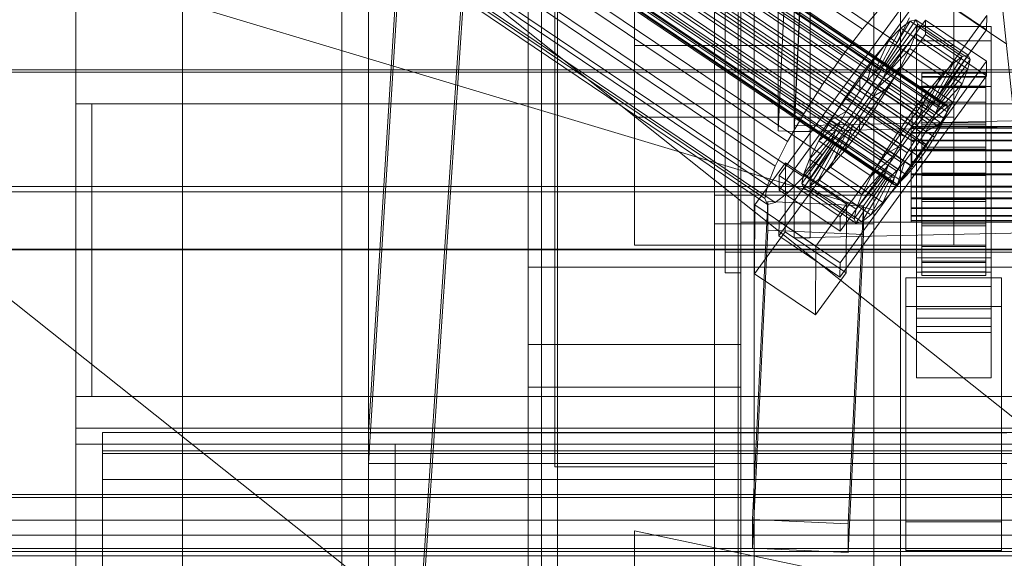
# Model space of a CAD drawing. Header units: millimetres. Extents: x -2233 to 61924, y -68080 to 6847.
# Tile 59 of 256: x -316 to -130, y -35410 to -35309. Entities that reach past the tile are written whole.
import ezdxf

# ---------------------------------------------------------------- set-up
doc = ezdxf.new("R2010")
doc.units = ezdxf.units.MM
for name, color, linetype, lineweight in [('COTAS_O', 1, 'Continuous', 0), ('COTAS_P', 1, 'Continuous', 0), ('frontal_bajante_movil', 7, 'Continuous', 0), ('frontal_briquetadora', 7, 'Continuous', 0), ('frontal_C01', 7, 'Continuous', 0), ('frontal_C02', 7, 'Continuous', 0), ('frontal_C03', 7, 'Continuous', 0), ('frontal_C05', 7, 'Continuous', 0), ('frontal_mix-C02', 7, 'Continuous', 0), ('frontal_secador', 7, 'Continuous', 0)]:
    doc.layers.add(name, color=color, linetype=linetype, lineweight=lineweight)
doc.dimstyles.new('R19_100', dxfattribs={"dimtxt": 250, "dimasz": 150, "dimexe": 150, "dimexo": 80, "dimgap": 100, "dimtad": 1, "dimtih": 1, "dimtoh": 1, "dimdsep": 46, "dimcen": 0.09, "dimadec": 0, "dimazin": 0, "dimtfac": 1, "dimtdec": 4, "dimtofl": 0, "dimtmove": 0, "dimatfit": 3, "dimfxl": 1, "dimtolj": 1, "dimtzin": 0, "dimarcsym": 0})

# ---------------------------------------------------------------- blocks, each defined once
blk = doc.blocks.new('DIM_R28_48')
at = {"layer": 'COTAS_P'}
for p, q in [((-1750, -34600), (-1600, -34555)), ((2600, -34600), (2450, -34555)), ((-1750, -35500), (-1750, -34600)), ((-1750, -34600), (2600, -34600)), ((-1750, -34600), (-1600, -34645)), ((2600, -34600), (2450, -34645)), ((2600, -35500), (2600, -34600))]:
    blk.add_line(p, q, dxfattribs=at)
blk.add_text('4350 P', height=250, dxfattribs=at).set_placement((425, -34500))
blk = doc.blocks.new('DIM_R28_50')
at = {"layer": 'COTAS_P'}
for p, q in [((1705.78, -34504.95), (1551.9, -34475.9)), ((-194.22, -34704.95), (1705.78, -34504.95)), ((1705.78, -34504.95), (1561.32, -34565.4)), ((1800, -35400), (1705.78, -34504.95)), ((-194.22, -34704.95), (-49.75, -34644.49)), ((-100, -35600), (-194.22, -34704.95)), ((-194.22, -34704.95), (-40.33, -34734))]:
    blk.add_line(p, q, dxfattribs=at)
blk.add_text('1910.5 P', height=250, rotation=6.009, dxfattribs=at).set_placement((745.32, -34505.49))
blk = doc.blocks.new('DIM_R28_54')
at = {"layer": 'COTAS_O'}
for p, q in [((-1850, -34900), (-1850, -35600)), ((-150, -34900), (-150, -35600)), ((-1850, -35600), (-1700, -35555)), ((-150, -35600), (-300, -35555)), ((-150, -35600), (-1850, -35600)), ((-1850, -35600), (-1700, -35645)), ((-150, -35600), (-300, -35645))]:
    blk.add_line(p, q, dxfattribs=at)
blk.add_text('1700 O', height=250, rotation=180, dxfattribs=at).set_placement((-1000, -35700))
blk = doc.blocks.new('DIM_R28_58')
at = {"layer": 'COTAS_O'}
for p, q in [((-1480, -35300), (-1330, -35255)), ((490, -35300), (340, -35255)), ((-1480, -36000), (-1480, -35300)), ((-1480, -35300), (490, -35300)), ((-1480, -35300), (-1330, -35345)), ((490, -35300), (340, -35345)), ((490, -36000), (490, -35300))]:
    blk.add_line(p, q, dxfattribs=at)
blk.add_text('1970 O', height=250, dxfattribs=at).set_placement((-495, -35200))
blk = doc.blocks.new('DIM_R28_60')
at = {"layer": 'COTAS_O'}
for p, q in [((-1400, -35300), (-1250, -35255)), ((1400, -35300), (1250, -35255)), ((-1400, -36000), (-1400, -35300)), ((-1400, -35300), (1400, -35300)), ((-1400, -35300), (-1250, -35345)), ((1400, -35300), (1250, -35345)), ((1400, -36000), (1400, -35300))]:
    blk.add_line(p, q, dxfattribs=at)
blk.add_text('2800 O', height=250, dxfattribs=at).set_placement((0, -35200))
blk = doc.blocks.new('DIM_R28_61')
at = {"layer": 'COTAS_P'}
for p, q in [((-305, -34680), (395, -34680)), ((395, -34680), (350, -34830)), ((395, -36000), (395, -34680)), ((395, -34680), (440, -34830)), ((395, -36000), (350, -35850)), ((395, -36000), (440, -35850)), ((-305, -36000), (395, -36000))]:
    blk.add_line(p, q, dxfattribs=at)
blk.add_text('1320 P', height=250, rotation=90, dxfattribs=at).set_placement((295, -35340))
blk = doc.blocks.new('DIM_R28_62')
at = {"layer": 'COTAS_P'}
for p, q in [((-305, -35300), (-155, -35255)), ((345, -35300), (195, -35255)), ((-305, -36000), (-305, -35300)), ((-305, -35300), (345, -35300)), ((-305, -35300), (-155, -35345)), ((345, -35300), (195, -35345)), ((345, -36000), (345, -35300))]:
    blk.add_line(p, q, dxfattribs=at)
blk.add_text('650 P', height=250, dxfattribs=at).set_placement((20, -35200))

msp = doc.modelspace()

# ---------------------------------------------------------------- linework, layer by layer
at = {"layer": 'frontal_bajante_movil'}
for p, q in [((-215, -35355.689), (-215, -34808.457)), ((-185, -34808.457), (-185, -35355.689)), ((-183, -35356.81), (-183, -34809.578)), ((-180, -34809.578), (-180, -35356.81)), ((-215, -34846.045), (-215, -35393.277)), ((-185, -35393.277), (-185, -34846.045)), ((-220, -35775), (-220, -34903.821)), ((-180, -35775), (-180, -34903.821)), ((-285, -35775), (-285, -35000)), ((-255, -35775), (-255, -35000)), ((-180, -35347.232), (-180, -35159.121)), ((-183, -35352.87), (-183, -35164.759)), ((-180, -35164.759), (-180, -35352.87)), ((-183, -35167.578), (-183, -35355.689)), ((-183, -35227.232), (-183, -35356.81)), ((-180, -35356.81), (-180, -35227.232)), ((-305, -35325), (-302, -35325)), ((-305, -35380), (-305, -35325)), ((-305, -35325), (345, -35325)), ((-305, -35325), (-185, -35325)), ((-302, -35380), (-302, -35325)), ((-185, -35380), (-185, -35325)), ((220, -35347.232), (-180, -35347.232)), ((-180, -35347.232), (-180, -35352.87)), ((223, -35352.87), (-183, -35352.87)), ((-183, -35352.87), (-183, -35355.689)), ((-180, -35352.87), (220, -35352.87)), ((-220, -35355.701), (-220, -35370.259)), ((-220, -35378.259), (-220, -35355.701)), ((-220, -35355.701), (-180, -35355.701)), ((-185, -35355.689), (-215, -35355.689)), ((-215, -35355.689), (-215, -35393.277)), ((-185, -35355.689), (-185, -35393.277)), ((-183, -35355.689), (223, -35355.689)), ((-180, -35370.259), (-180, -35355.701)), ((-180, -35355.701), (-180, -35378.259)), ((-183, -35356.81), (-180, -35356.81)), ((-220, -35370.259), (-220, -35378.259)), ((-220, -35370.259), (-180, -35370.259)), ((-180, -35378.259), (-180, -35370.259)), ((-220, -35378.259), (-180, -35378.259)), ((-220, -35775), (-220, -35378.259)), ((-180, -35775), (-180, -35378.259)), ((-305, -35380), (345, -35380)), ((-305, -35386), (-305, -35380)), ((-305, -35380), (-302, -35380)), ((-305, -35380), (-185, -35380)), ((-305, -35386), (345, -35386)), ((-305, -35389), (-305, -35386)), ((-305, -35389), (345, -35389)), ((-285, -35389), (-245, -35389)), ((-285, -35429), (-285, -35389)), ((-245, -35389), (285, -35389)), ((-245, -35429), (-245, -35389)), ((-215, -35393.277), (-185, -35393.277))]:
    msp.add_line(p, q, dxfattribs=at)
at = {"layer": 'frontal_briquetadora'}
for p, q in [((-674.804, -34950), (340, -35756.525)), ((-720.639, -35041.307), (340, -35884.261))]:
    msp.add_line(p, q, dxfattribs=at)
at = {"layer": 'frontal_C01'}
for p, q in [((-250, -33373.251), (-250, -35948.844)), ((-250, -35953.656), (-250, -33378.064)), ((-356.348, -35181.789), (-142.549, -35326.017)), ((-355.53, -35181.164), (-141.731, -35325.392)), ((-355.022, -35182.296), (-141.224, -35326.524)), ((-355.017, -35181.04), (-141.218, -35325.268)), ((-354.844, -35181.426), (-141.045, -35325.654)), ((-358.659, -35184.343), (-144.861, -35328.571)), ((-357.415, -35182.873), (-143.617, -35327.102)), ((-355.541, -35183.59), (-141.742, -35327.818)), ((-146.196, -35330.325), (-359.995, -35186.097)), ((-356.363, -35185.221), (-142.565, -35329.449)), ((-361.332, -35188.017), (-147.533, -35332.245)), ((-357.434, -35187.076), (-143.635, -35331.305)), ((-341.461, -35186.671), (-157.152, -35311.006)), ((-362.578, -35189.971), (-148.779, -35334.199)), ((-358.68, -35189.031), (-144.881, -35333.259)), ((-334.981, -35189.149), (-150.672, -35313.483)), ((-363.648, -35191.827), (-149.85, -35336.055)), ((-360.017, -35190.95), (-146.218, -35335.179)), ((-160.922, -35315.957), (-345.231, -35191.622)), ((-364.471, -35193.457), (-150.672, -35337.686)), ((-361.352, -35192.705), (-147.554, -35336.933)), ((-365.168, -35195.621), (-151.369, -35339.85)), ((-364.989, -35194.752), (-151.191, -35338.98)), ((-363.664, -35195.258), (-149.865, -35339.487)), ((-362.596, -35194.174), (-148.798, -35338.402)), ((-338.003, -35194.386), (-153.694, -35318.72)), ((-364.995, -35196.008), (-151.196, -35340.236)), ((-364.482, -35195.884), (-150.683, -35340.112)), ((-349.002, -35197.04), (-164.693, -35321.375)), ((-341.52, -35199.901), (-157.211, -35324.236)), ((-352.519, -35202.555), (-168.21, -35326.89)), ((-345.291, -35205.319), (-160.982, -35329.653)), ((-355.541, -35207.792), (-171.232, -35332.127)), ((-349.061, -35210.27), (-164.752, -35334.605)), ((-357.863, -35212.394), (-173.554, -35336.729)), ((-200, -35314.034), (-200, -35212.975)), ((-359.326, -35216.047), (-175.016, -35340.381)), ((-352.572, -35214.417), (-168.263, -35338.752)), ((-355.584, -35217.477), (-171.275, -35341.812)), ((-359.83, -35218.502), (-175.521, -35342.836)), ((-359.341, -35219.592), (-175.032, -35343.926)), ((-357.893, -35219.242), (-173.584, -35343.577)), ((-200, -35327.516), (-200, -35226.457)), ((-140, -35225.603), (-140, -35314.034)), ((-140, -35239.085), (-140, -35327.516)), ((-228.298, -35241.719), (-250, -35565.195)), ((-250, -35570.976), (-228.298, -35247.5)), ((-228.298, -35247.5), (-130, -35313.812)), ((-200, -35250.531), (-200, -35351.59)), ((-140, -35351.59), (-140, -35263.159)), ((-185, -35666.702), (-185, -35265.806)), ((-155, -35265.806), (-155, -35666.702)), ((-185, -35271.198), (-185, -35672.095)), ((-155, -35672.095), (-155, -35271.198)), ((-172.809, -35338.517), (-145.277, -35300.663)), ((-145.289, -35303.359), (-172.821, -35341.213)), ((-133.821, -35311.095), (-145.289, -35303.359)), ((-200, -35308.257), (-200, -35314.034)), ((-133.809, -35308.399), (-161.341, -35346.253)), ((-157.152, -35311.006), (-153.641, -35306.859)), ((-140, -35314.034), (-140, -35308.257)), ((-133.809, -35308.399), (-133.821, -35311.095)), ((-172.847, -35347.145), (-145.315, -35309.29)), ((-153.199, -35317.656), (-148.226, -35309.478)), ((-152.686, -35317.532), (-147.143, -35309.216)), ((-152.513, -35317.918), (-146.777, -35310.032)), ((-148.35, -35308.882), (-150.672, -35313.483)), ((-148.226, -35309.478), (-149.953, -35310.798)), ((-147.143, -35309.216), (-148.226, -35309.478)), ((-148.226, -35309.478), (-138.396, -35316.109)), ((-147.155, -35311.868), (-146.777, -35310.032)), ((-147.143, -35309.216), (-137.313, -35315.847)), ((-146.777, -35310.032), (-147.143, -35309.216)), ((-146.777, -35310.032), (-136.948, -35316.663)), ((-145.327, -35311.986), (-145.315, -35309.29)), ((-145.315, -35309.29), (-133.847, -35317.027)), ((-145.327, -35311.986), (-172.859, -35349.841)), ((-161.353, -35348.949), (-133.821, -35311.095)), ((-160.922, -35315.957), (-157.152, -35311.006)), ((-154.017, -35318.281), (-149.953, -35310.798)), ((-152.692, -35318.788), (-147.155, -35311.868)), ((-149.953, -35310.798), (-152.207, -35313.087)), ((-149.953, -35310.798), (-140.123, -35317.429)), ((-148.249, -35314.6), (-147.155, -35311.868)), ((-147.155, -35311.868), (-137.325, -35318.499)), ((-147, -35313.157), (-147, -35310.461)), ((-147, -35310.461), (-133, -35310.461)), ((-147, -35356.683), (-147, -35310.461)), ((-133.859, -35319.723), (-145.327, -35311.986)), ((-133, -35310.461), (-133, -35313.157)), ((-133, -35310.461), (-133, -35356.683)), ((-140, -35314.034), (-200, -35314.034)), ((-200, -35314.034), (-200, -35327.516)), ((-155.085, -35319.365), (-152.207, -35313.087)), ((-152.207, -35313.087), (-154.833, -35316.189)), ((-150.672, -35313.483), (-153.694, -35318.72)), ((-152.207, -35313.087), (-142.377, -35319.718)), ((-133, -35313.157), (-147, -35313.157)), ((-147, -35313.157), (-147, -35359.38)), ((-140, -35327.516), (-140, -35314.034)), ((-133, -35359.38), (-133, -35313.157)), ((-164.693, -35321.375), (-160.922, -35315.957)), ((-153.21, -35320.082), (-148.249, -35314.6)), ((-149.985, -35318.043), (-148.249, -35314.6)), ((-148.249, -35314.6), (-138.419, -35321.232)), ((-137.313, -35315.847), (-142.856, -35324.163)), ((-138.396, -35316.109), (-137.313, -35315.847)), ((-137.313, -35315.847), (-136.948, -35316.663)), ((-133.847, -35317.027), (-161.379, -35354.881)), ((-154.833, -35316.189), (-157.653, -35319.893)), ((-156.329, -35320.835), (-154.833, -35316.189)), ((-154.833, -35316.189), (-145.003, -35322.821)), ((-154.017, -35318.281), (-153.199, -35317.656)), ((-153.199, -35317.656), (-152.686, -35317.532)), ((-143.369, -35324.287), (-153.199, -35317.656)), ((-142.856, -35324.163), (-152.686, -35317.532)), ((-152.686, -35317.532), (-152.513, -35317.918)), ((-140.123, -35317.429), (-144.188, -35324.912)), ((-138.396, -35316.109), (-143.369, -35324.287)), ((-136.948, -35316.663), (-142.683, -35324.549)), ((-142.377, -35319.718), (-140.123, -35317.429)), ((-140.123, -35317.429), (-138.396, -35316.109)), ((-136.948, -35316.663), (-137.325, -35318.499)), ((-133.847, -35317.027), (-133.859, -35319.723)), ((450, -35318.618), (-450, -35318.618)), ((-153.694, -35318.72), (-157.211, -35324.236)), ((-156.329, -35320.835), (-155.085, -35319.365)), ((-155.085, -35319.365), (-154.017, -35318.281)), ((-145.255, -35325.997), (-155.085, -35319.365)), ((-154.033, -35321.713), (-149.985, -35318.043)), ((-144.188, -35324.912), (-154.017, -35318.281)), ((-152.692, -35318.788), (-153.21, -35320.082)), ((-152.513, -35317.918), (-152.692, -35318.788)), ((-142.862, -35325.419), (-152.692, -35318.788)), ((-142.683, -35324.549), (-152.513, -35317.918)), ((-152.246, -35321.96), (-149.985, -35318.043)), ((-149.985, -35318.043), (-140.156, -35324.674)), ((-147, -35321.785), (-147, -35319.089)), ((-147, -35319.089), (-133, -35319.089)), ((-147, -35365.311), (-147, -35319.089)), ((-146, -35329.272), (-146, -35319.272)), ((-146, -35319.272), (-146, -35319.865)), ((-146, -35319.272), (-134, -35319.272)), ((-146, -35319.975), (-146, -35319.272)), ((-137.325, -35318.499), (-142.862, -35325.419)), ((-137.325, -35318.499), (-138.419, -35321.232)), ((-134, -35319.865), (-134, -35319.272)), ((-134, -35319.272), (-134, -35329.272)), ((-134, -35319.272), (-134, -35319.975)), ((-133, -35319.089), (-133, -35321.785)), ((-133, -35319.089), (-133, -35365.311)), ((-168.21, -35326.89), (-164.693, -35321.375)), ((-161.391, -35357.577), (-133.859, -35319.723)), ((-157.653, -35319.893), (-160.474, -35323.946)), ((-157.653, -35319.893), (-157.665, -35322.589)), ((-157.665, -35322.589), (-156.329, -35320.835)), ((-147.823, -35326.524), (-157.653, -35319.893)), ((-146.499, -35327.466), (-156.329, -35320.835)), ((-153.21, -35320.082), (-154.033, -35321.713)), ((-143.38, -35326.713), (-153.21, -35320.082)), ((-146, -35329.552), (-146, -35319.865)), ((-146, -35319.865), (-146, -35321.711)), ((-146, -35319.865), (-134, -35319.865)), ((-146, -35329.604), (-146, -35319.975)), ((-146, -35319.975), (-134, -35319.975)), ((-146, -35321.924), (-146, -35319.975)), ((-142.377, -35319.718), (-145.255, -35325.997)), ((-145.003, -35322.821), (-142.377, -35319.718)), ((-138.419, -35321.232), (-143.38, -35326.713)), ((-138.419, -35321.232), (-140.156, -35324.674)), ((-134, -35321.711), (-134, -35319.865)), ((-134, -35319.865), (-134, -35329.552)), ((-134, -35319.975), (-134, -35329.604)), ((-134, -35319.975), (-134, -35321.924)), ((-159.001, -35324.509), (-157.665, -35322.589)), ((-157.665, -35322.589), (-147.835, -35329.22)), ((-154.033, -35321.713), (-155.103, -35323.568)), ((-155.103, -35323.568), (-152.246, -35321.96)), ((-154.877, -35326.086), (-152.246, -35321.96)), ((-144.203, -35328.344), (-154.033, -35321.713)), ((-152.246, -35321.96), (-142.416, -35328.591)), ((-147.823, -35326.524), (-145.003, -35322.821)), ((-133, -35321.785), (-147, -35321.785)), ((-147, -35321.785), (-147, -35368.007)), ((-145.003, -35322.821), (-146.499, -35327.466)), ((-146, -35330.427), (-146, -35321.711)), ((-146, -35321.711), (-146, -35324.687)), ((-146, -35321.711), (-134, -35321.711)), ((-146, -35330.528), (-146, -35321.924)), ((-146, -35321.924), (-134, -35321.924)), ((-146, -35324.987), (-146, -35321.924)), ((-134, -35324.687), (-134, -35321.711)), ((-134, -35321.711), (-134, -35330.427)), ((-134, -35321.924), (-134, -35330.528)), ((-134, -35321.924), (-134, -35324.987)), ((-133, -35368.007), (-133, -35321.785)), ((-160.474, -35323.946), (-163.105, -35328.071)), ((-157.211, -35324.236), (-160.982, -35329.653)), ((-159.001, -35324.509), (-160.474, -35323.946)), ((-160.474, -35323.946), (-150.644, -35330.577)), ((-160.247, -35326.463), (-159.001, -35324.509)), ((-149.171, -35331.14), (-159.001, -35324.509)), ((-155.103, -35323.568), (-156.35, -35325.522)), ((-145.274, -35330.199), (-155.103, -35323.568)), ((-146, -35331.836), (-146, -35324.687)), ((-146, -35324.687), (-146, -35328.588)), ((-146, -35324.687), (-134, -35324.687)), ((-146, -35331.979), (-146, -35324.987)), ((-146, -35324.987), (-134, -35324.987)), ((-146, -35328.956), (-146, -35324.987)), ((-144.188, -35324.912), (-145.255, -35325.997)), ((-140.156, -35324.674), (-144.203, -35328.344)), ((-143.369, -35324.287), (-144.188, -35324.912)), ((-142.856, -35324.163), (-143.369, -35324.287)), ((-142.862, -35325.419), (-142.683, -35324.549)), ((-142.683, -35324.549), (-142.856, -35324.163)), ((-140.156, -35324.674), (-142.416, -35328.591)), ((-134, -35328.588), (-134, -35324.687)), ((-134, -35324.687), (-134, -35331.836)), ((-134, -35324.987), (-134, -35331.979)), ((-134, -35324.987), (-134, -35328.956)), ((-171.232, -35332.127), (-168.21, -35326.89)), ((-160.247, -35326.463), (-163.105, -35328.071)), ((-161.318, -35328.319), (-160.247, -35326.463)), ((-150.417, -35333.094), (-160.247, -35326.463)), ((-157.698, -35330.138), (-154.877, -35326.086)), ((-156.35, -35325.522), (-157.686, -35327.442)), ((-156.35, -35325.522), (-154.877, -35326.086)), ((-146.52, -35332.154), (-156.35, -35325.522)), ((-154.877, -35326.086), (-145.047, -35332.717)), ((-150.644, -35330.577), (-147.823, -35326.524)), ((-147.835, -35329.22), (-147.823, -35326.524)), ((-145.255, -35325.997), (-146.499, -35327.466)), ((-144.861, -35328.571), (-143.617, -35327.102)), ((-144.203, -35328.344), (-143.38, -35326.713)), ((-143.617, -35327.102), (-142.549, -35326.017)), ((-143.38, -35326.713), (-142.862, -35325.419)), ((-142.549, -35326.017), (-141.731, -35325.392)), ((-141.224, -35326.524), (-141.742, -35327.818)), ((-141.731, -35325.392), (-141.218, -35325.268)), ((-141.045, -35325.654), (-141.224, -35326.524)), ((-141.218, -35325.268), (-141.045, -35325.654)), ((-140, -35327.516), (-200, -35327.516)), ((-200, -35327.516), (-200, -35351.59)), ((-163.105, -35328.071), (-165.365, -35331.989)), ((-161.318, -35328.319), (-165.365, -35331.989)), ((-163.105, -35328.071), (-153.275, -35334.702)), ((-162.14, -35329.949), (-161.318, -35328.319)), ((-151.488, -35334.95), (-161.318, -35328.319)), ((-157.686, -35327.442), (-159.022, -35329.196)), ((-157.686, -35327.442), (-157.698, -35330.138)), ((-147.856, -35334.073), (-157.686, -35327.442)), ((-146.499, -35327.466), (-147.835, -35329.22)), ((-146.196, -35330.325), (-144.861, -35328.571)), ((-146, -35333.684), (-146, -35328.588)), ((-146, -35328.588), (-146, -35333.148)), ((-146, -35328.588), (-134, -35328.588)), ((-146, -35333.859), (-146, -35328.956)), ((-146, -35328.956), (-134, -35328.956)), ((-146, -35333.559), (-146, -35328.956)), ((-145.274, -35330.199), (-144.203, -35328.344)), ((-142.416, -35328.591), (-145.274, -35330.199)), ((-142.416, -35328.591), (-145.047, -35332.717)), ((-141.742, -35327.818), (-142.565, -35329.449)), ((-140, -35351.59), (-140, -35327.516)), ((-134, -35333.148), (-134, -35328.588)), ((-134, -35328.588), (-134, -35333.684)), ((-134, -35328.956), (-134, -35333.859)), ((-134, -35328.956), (-134, -35333.559)), ((-162.14, -35329.949), (-167.102, -35335.431)), ((-160.982, -35329.653), (-164.752, -35334.605)), ((-160.266, -35330.666), (-163.144, -35336.944)), ((-162.659, -35331.243), (-162.14, -35329.949)), ((-152.311, -35336.58), (-162.14, -35329.949)), ((-160.266, -35330.666), (-161.333, -35331.75)), ((-159.022, -35329.196), (-160.518, -35333.842)), ((-160.518, -35333.842), (-157.698, -35330.138)), ((-159.022, -35329.196), (-160.266, -35330.666)), ((-150.436, -35337.297), (-160.266, -35330.666)), ((-149.192, -35335.828), (-159.022, -35329.196)), ((-157.698, -35330.138), (-147.868, -35336.769)), ((-153.275, -35334.702), (-150.644, -35330.577)), ((-150.644, -35330.577), (-149.171, -35331.14)), ((-147.835, -35329.22), (-149.171, -35331.14)), ((-148, -35329.604), (-148, -35329.272)), ((-148, -35329.272), (-148, -35329.552)), ((-148, -35329.272), (148, -35329.272)), ((-148, -35329.552), (-148, -35330.427)), ((-148, -35329.552), (148, -35329.552)), ((-148, -35330.528), (-148, -35329.604)), ((-148, -35329.604), (148, -35329.604)), ((-148, -35330.427), (-148, -35331.836)), ((-148, -35330.427), (148, -35330.427)), ((-148, -35331.979), (-148, -35330.528)), ((-148, -35330.528), (148, -35330.528)), ((-147.533, -35332.245), (-146.196, -35330.325)), ((-146.52, -35332.154), (-145.274, -35330.199)), ((-146, -35329.552), (-146, -35329.272)), ((-134, -35329.272), (-146, -35329.272)), ((-146, -35329.272), (-146, -35329.604)), ((-146, -35330.427), (-146, -35329.552)), ((-134, -35329.552), (-146, -35329.552)), ((-134, -35329.604), (-146, -35329.604)), ((-146, -35329.604), (-146, -35330.528)), ((-146, -35331.836), (-146, -35330.427)), ((-134, -35330.427), (-146, -35330.427)), ((-134, -35330.528), (-146, -35330.528)), ((-146, -35330.528), (-146, -35331.979)), ((-142.565, -35329.449), (-143.635, -35331.305)), ((-134, -35329.272), (-134, -35329.552)), ((-134, -35329.604), (-134, -35329.272)), ((-134, -35329.552), (-134, -35330.427)), ((-134, -35330.528), (-134, -35329.604)), ((-134, -35330.427), (-134, -35331.836)), ((-134, -35331.979), (-134, -35330.528)), ((-173.554, -35336.729), (-171.232, -35332.127)), ((-162.837, -35332.113), (-168.573, -35340)), ((-162.664, -35332.499), (-168.208, -35340.815)), ((-162.659, -35331.243), (-168.196, -35338.163)), ((-162.151, -35332.376), (-167.125, -35340.554)), ((-165.365, -35331.989), (-167.102, -35335.431)), ((-161.333, -35331.75), (-165.397, -35339.233)), ((-165.365, -35331.989), (-155.535, -35338.62)), ((-162.837, -35332.113), (-162.659, -35331.243)), ((-162.664, -35332.499), (-162.837, -35332.113)), ((-153.008, -35338.744), (-162.837, -35332.113)), ((-162.151, -35332.376), (-162.664, -35332.499)), ((-152.835, -35339.131), (-162.664, -35332.499)), ((-152.829, -35337.875), (-162.659, -35331.243)), ((-161.333, -35331.75), (-162.151, -35332.376)), ((-152.321, -35339.007), (-162.151, -35332.376)), ((-151.503, -35338.381), (-161.333, -35331.75)), ((-149.171, -35331.14), (-150.417, -35333.094)), ((-148.779, -35334.199), (-147.533, -35332.245)), ((-148, -35331.836), (-148, -35333.684)), ((-148, -35331.836), (148, -35331.836)), ((-148, -35333.859), (-148, -35331.979)), ((-148, -35331.979), (148, -35331.979)), ((-147.856, -35334.073), (-146.52, -35332.154)), ((-145.047, -35332.717), (-146.52, -35332.154)), ((-146, -35333.684), (-146, -35331.836)), ((-134, -35331.836), (-146, -35331.836)), ((-134, -35331.979), (-146, -35331.979)), ((-146, -35331.979), (-146, -35333.859)), ((-143.635, -35331.305), (-144.881, -35333.259)), ((-134, -35331.836), (-134, -35333.684)), ((-134, -35333.859), (-134, -35331.979)), ((-163.144, -35336.944), (-160.518, -35333.842)), ((-160.518, -35333.842), (-150.688, -35340.473)), ((-153.275, -35334.702), (-150.417, -35333.094)), ((-150.417, -35333.094), (-151.488, -35334.95)), ((-149.85, -35336.055), (-148.779, -35334.199)), ((-149.192, -35335.828), (-147.856, -35334.073)), ((-148, -35333.684), (-148, -35335.845)), ((-148, -35333.684), (148, -35333.684)), ((-148, -35336.039), (-148, -35333.859)), ((-148, -35333.859), (148, -35333.859)), ((-145.047, -35332.717), (-147.868, -35336.769)), ((-147.868, -35336.769), (-147.856, -35334.073)), ((-144.881, -35333.259), (-146.218, -35335.179)), ((-146, -35333.148), (-146, -35335.845)), ((-134, -35333.148), (-146, -35333.148)), ((-146, -35333.148), (-146, -35338.058)), ((-146, -35336.039), (-146, -35333.559)), ((-146, -35333.559), (-134, -35333.559)), ((-146, -35338.484), (-146, -35333.559)), ((-146, -35335.845), (-146, -35333.684)), ((-134, -35333.684), (-146, -35333.684)), ((-134, -35333.859), (-146, -35333.859)), ((-146, -35333.859), (-146, -35336.039)), ((-134, -35335.845), (-134, -35333.148)), ((-134, -35338.058), (-134, -35333.148)), ((-134, -35333.559), (-134, -35336.039)), ((-134, -35333.559), (-134, -35338.484)), ((-134, -35333.684), (-134, -35335.845)), ((-134, -35336.039), (-134, -35333.859)), ((-177.394, -35344.017), (-171.658, -35336.131)), ((-171.715, -35349.072), (-171.658, -35336.131)), ((-171.658, -35336.131), (-160.19, -35343.867)), ((-164.752, -35334.605), (-168.263, -35338.752)), ((-167.102, -35335.431), (-168.196, -35338.163)), ((-167.102, -35335.431), (-157.272, -35342.062)), ((-155.535, -35338.62), (-153.275, -35334.702)), ((-155.535, -35338.62), (-151.488, -35334.95)), ((-151.488, -35334.95), (-152.311, -35336.58)), ((-150.688, -35340.473), (-149.192, -35335.828)), ((-150.672, -35337.686), (-149.85, -35336.055)), ((-150.436, -35337.297), (-149.192, -35335.828)), ((-148, -35335.845), (-148, -35338.17)), ((148, -35335.845), (-148, -35335.845)), ((-148, -35338.372), (-148, -35336.039)), ((-148, -35336.039), (148, -35336.039)), ((-146.218, -35335.179), (-147.554, -35336.933)), ((-146, -35335.845), (-134, -35335.845)), ((-146, -35338.17), (-146, -35335.845)), ((-134, -35336.039), (-146, -35336.039)), ((-146, -35336.039), (-146, -35338.372)), ((-134, -35335.845), (-134, -35338.17)), ((-134, -35338.372), (-134, -35336.039)), ((-175.016, -35340.381), (-173.554, -35336.729)), ((-168.196, -35338.163), (-168.573, -35340)), ((-168.196, -35338.163), (-158.366, -35344.794)), ((-165.397, -35339.233), (-163.144, -35336.944)), ((-163.144, -35336.944), (-153.314, -35343.575)), ((-158.366, -35344.794), (-152.829, -35337.875)), ((-157.272, -35342.062), (-152.311, -35336.58)), ((-153.314, -35343.575), (-150.436, -35337.297)), ((-152.829, -35337.875), (-153.008, -35338.744)), ((-152.311, -35336.58), (-152.829, -35337.875)), ((-151.503, -35338.381), (-150.436, -35337.297)), ((-151.191, -35338.98), (-150.672, -35337.686)), ((-147.868, -35336.769), (-150.688, -35340.473)), ((-147.554, -35336.933), (-148.798, -35338.402)), ((-148, -35338.17), (-148, -35340.503)), ((-148, -35338.17), (148, -35338.17)), ((-146, -35338.17), (-146, -35338.058)), ((-146, -35338.058), (-146, -35342.983)), ((-146, -35338.058), (-134, -35338.058)), ((-146, -35340.503), (-146, -35338.17)), ((-134, -35338.17), (-146, -35338.17)), ((-134, -35342.983), (-134, -35338.058)), ((-134, -35338.058), (-134, -35338.17)), ((-134, -35338.17), (-134, -35340.503)), ((-172.809, -35338.517), (-172.821, -35341.213)), ((-161.341, -35346.253), (-172.809, -35338.517)), ((-168.263, -35338.752), (-171.275, -35341.812)), ((-168.573, -35340), (-168.208, -35340.815)), ((-168.573, -35340), (-158.743, -35346.631)), ((-167.125, -35340.554), (-165.397, -35339.233)), ((-165.397, -35339.233), (-155.567, -35345.864)), ((-158.743, -35346.631), (-153.008, -35338.744)), ((-158.378, -35347.446), (-152.835, -35339.131)), ((-157.295, -35347.185), (-152.321, -35339.007)), ((-157.272, -35342.062), (-155.535, -35338.62)), ((-155.567, -35345.864), (-151.503, -35338.381)), ((-153.008, -35338.744), (-152.835, -35339.131)), ((-152.835, -35339.131), (-152.321, -35339.007)), ((-152.321, -35339.007), (-151.503, -35338.381)), ((-151.369, -35339.85), (-151.191, -35338.98)), ((-151.196, -35340.236), (-151.369, -35339.85)), ((-149.865, -35339.487), (-150.683, -35340.112)), ((-148.798, -35338.402), (-149.865, -35339.487)), ((-148, -35340.698), (-148, -35338.372)), ((-148, -35338.372), (148, -35338.372)), ((-146, -35338.372), (-146, -35338.484)), ((-134, -35338.372), (-146, -35338.372)), ((-146, -35338.372), (-146, -35340.698)), ((-146, -35338.484), (-134, -35338.484)), ((-146, -35343.394), (-146, -35338.484)), ((-134, -35338.484), (-134, -35338.372)), ((-134, -35340.698), (-134, -35338.372)), ((-134, -35338.484), (-134, -35343.394)), ((450, -35341.538), (-450, -35341.538)), ((-175.521, -35342.836), (-175.016, -35340.381)), ((-171.275, -35341.812), (-173.584, -35343.577)), ((-172.821, -35341.213), (-161.353, -35348.949)), ((-168.208, -35340.815), (-167.125, -35340.554)), ((-168.208, -35340.815), (-158.378, -35347.446)), ((-167.125, -35340.554), (-157.295, -35347.185)), ((-150.688, -35340.473), (-153.314, -35343.575)), ((-150.683, -35340.112), (-151.196, -35340.236)), ((-148, -35340.503), (-148, -35342.684)), ((-148, -35340.503), (148, -35340.503)), ((-148, -35342.858), (-148, -35340.698)), ((-148, -35340.698), (148, -35340.698)), ((-146, -35342.684), (-146, -35340.503)), ((-146, -35340.503), (-146, -35342.983)), ((-134, -35340.503), (-146, -35340.503)), ((-146, -35340.698), (-146, -35343.394)), ((-134, -35340.698), (-146, -35340.698)), ((-146, -35340.698), (-146, -35342.858)), ((-134, -35342.983), (-134, -35340.503)), ((-134, -35340.503), (-134, -35342.684)), ((-134, -35343.394), (-134, -35340.698)), ((-134, -35342.858), (-134, -35340.698)), ((-185, -35347.571), (-185, -35342.178)), ((-185, -35342.178), (-155, -35342.178)), ((-185, -35743.543), (-185, -35342.178)), ((-177.811, -35403.162), (-174.943, -35343.373)), ((-175.032, -35343.926), (-175.521, -35342.836)), ((-173.584, -35343.577), (-175.032, -35343.926)), ((-174.943, -35348.767), (-174.943, -35343.373)), ((-174.943, -35343.373), (-156.962, -35344.173)), ((-158.366, -35344.794), (-157.272, -35342.062)), ((-153.314, -35343.575), (-155.567, -35345.864)), ((-155, -35342.178), (-155, -35347.571)), ((-155, -35342.178), (-155, -35743.543)), ((-148, -35342.684), (-148, -35344.563)), ((-148, -35342.684), (148, -35342.684)), ((-148, -35344.706), (-148, -35342.858)), ((-148, -35342.858), (148, -35342.858)), ((-146, -35344.563), (-146, -35342.684)), ((-146, -35342.684), (-146, -35347.586)), ((-134, -35342.684), (-146, -35342.684)), ((-146, -35342.858), (-146, -35347.955)), ((-134, -35342.858), (-146, -35342.858)), ((-146, -35342.858), (-146, -35344.706)), ((-146, -35342.983), (-146, -35347.586)), ((-146, -35342.983), (-134, -35342.983)), ((-146, -35343.394), (-134, -35343.394)), ((-146, -35347.955), (-146, -35343.394)), ((-134, -35347.586), (-134, -35342.684)), ((-134, -35342.684), (-134, -35344.563)), ((-134, -35347.955), (-134, -35342.858)), ((-134, -35344.706), (-134, -35342.858)), ((-134, -35347.586), (-134, -35342.983)), ((-134, -35343.394), (-134, -35347.955)), ((-177.394, -35344.017), (-177.451, -35356.959)), ((-165.926, -35351.754), (-177.394, -35344.017)), ((-160.19, -35343.867), (-165.926, -35351.754)), ((-160.19, -35343.867), (-160.247, -35356.809)), ((-156.962, -35344.173), (-159.83, -35403.962)), ((-158.743, -35346.631), (-158.366, -35344.794)), ((-156.962, -35344.173), (-156.962, -35349.566)), ((-148, -35344.563), (-148, -35346.014)), ((-148, -35344.563), (148, -35344.563)), ((-148, -35346.115), (-148, -35344.706)), ((-148, -35344.706), (148, -35344.706)), ((-146, -35346.014), (-146, -35344.563)), ((-146, -35344.563), (-146, -35351.555)), ((-134, -35344.563), (-146, -35344.563)), ((-146, -35344.706), (-146, -35351.856)), ((-134, -35344.706), (-146, -35344.706)), ((-146, -35344.706), (-146, -35346.115)), ((-134, -35351.555), (-134, -35344.563)), ((-134, -35344.563), (-134, -35346.014)), ((-134, -35351.856), (-134, -35344.706)), ((-134, -35346.115), (-134, -35344.706)), ((-172.847, -35347.145), (-172.859, -35349.841)), ((-161.379, -35354.881), (-172.847, -35347.145)), ((-161.353, -35348.949), (-161.341, -35346.253)), ((-158.378, -35347.446), (-158.743, -35346.631)), ((-157.295, -35347.185), (-158.378, -35347.446)), ((-155.567, -35345.864), (-157.295, -35347.185)), ((-148, -35346.014), (-148, -35346.938)), ((-148, -35346.014), (148, -35346.014)), ((-148, -35346.99), (-148, -35346.115)), ((-148, -35346.115), (148, -35346.115)), ((-148, -35346.938), (-148, -35347.271)), ((-148, -35346.938), (148, -35346.938)), ((-148, -35347.271), (-148, -35346.99)), ((-148, -35346.99), (148, -35346.99)), ((-148, -35347.271), (148, -35347.271)), ((-146, -35346.938), (-146, -35346.014)), ((-146, -35346.014), (-146, -35354.618)), ((-134, -35346.014), (-146, -35346.014)), ((-146, -35346.115), (-146, -35354.831)), ((-134, -35346.115), (-146, -35346.115)), ((-146, -35346.115), (-146, -35346.99)), ((-146, -35347.271), (-146, -35346.938)), ((-146, -35346.938), (-146, -35356.568)), ((-134, -35346.938), (-146, -35346.938)), ((-146, -35346.99), (-146, -35356.678)), ((-134, -35346.99), (-146, -35346.99)), ((-146, -35346.99), (-146, -35347.271)), ((-146, -35347.271), (-146, -35357.27)), ((-134, -35347.271), (-146, -35347.271)), ((-134, -35354.618), (-134, -35346.014)), ((-134, -35346.014), (-134, -35346.938)), ((-134, -35354.831), (-134, -35346.115)), ((-134, -35346.99), (-134, -35346.115)), ((-134, -35356.568), (-134, -35346.938)), ((-134, -35346.938), (-134, -35347.271)), ((-134, -35356.678), (-134, -35346.99)), ((-134, -35347.271), (-134, -35346.99)), ((-134, -35357.27), (-134, -35347.271)), ((-155, -35347.571), (-185, -35347.571)), ((-185, -35347.571), (-185, -35748.935)), ((-177.811, -35408.555), (-174.943, -35348.767)), ((-171.715, -35349.072), (-177.451, -35356.959)), ((-156.962, -35349.566), (-174.943, -35348.767)), ((-160.247, -35356.809), (-171.715, -35349.072)), ((-155, -35748.935), (-155, -35347.571)), ((-146, -35347.586), (-146, -35351.555)), ((-146, -35347.586), (-134, -35347.586)), ((-146, -35347.955), (-134, -35347.955)), ((-146, -35351.856), (-146, -35347.955)), ((-134, -35351.555), (-134, -35347.586)), ((-134, -35347.955), (-134, -35351.856)), ((-172.859, -35349.841), (-161.391, -35357.577)), ((-159.83, -35409.355), (-156.962, -35349.566)), ((-450, -35352.322), (450, -35352.322)), ((-200, -35351.59), (-140, -35351.59)), ((-165.983, -35364.695), (-165.926, -35351.754)), ((-146, -35351.555), (-146, -35354.618)), ((-146, -35351.555), (-134, -35351.555)), ((-146, -35351.856), (-134, -35351.856)), ((-146, -35354.831), (-146, -35351.856)), ((-134, -35354.618), (-134, -35351.555)), ((-134, -35351.856), (-134, -35354.831)), ((-147, -35366.89), (-147, -35353.949)), ((-147, -35353.949), (-133, -35353.949)), ((-147, -35363.578), (-147, -35353.949)), ((-146, -35354.618), (-146, -35356.568)), ((-146, -35354.618), (-134, -35354.618)), ((-146, -35354.831), (-134, -35354.831)), ((-146, -35356.678), (-146, -35354.831)), ((-134, -35356.568), (-134, -35354.618)), ((-134, -35354.831), (-134, -35356.678)), ((-133, -35353.949), (-133, -35366.89)), ((-133, -35353.949), (-133, -35363.578)), ((-161.391, -35357.577), (-161.379, -35354.881)), ((-133, -35356.683), (-147, -35356.683)), ((-147, -35356.683), (-147, -35359.38)), ((-146, -35356.568), (-146, -35357.27)), ((-146, -35356.568), (-134, -35356.568)), ((-146, -35356.678), (-134, -35356.678)), ((-146, -35357.27), (-146, -35356.678)), ((-134, -35357.27), (-134, -35356.568)), ((-134, -35356.678), (-134, -35357.27)), ((-133, -35359.38), (-133, -35356.683)), ((-177.451, -35356.959), (-165.983, -35364.695)), ((-165.983, -35364.695), (-160.247, -35356.809)), ((-149, -35363.116), (-149, -35357.723)), ((-149, -35357.723), (-131, -35357.723)), ((-149, -35403.56), (-149, -35357.723)), ((-146, -35357.27), (-134, -35357.27)), ((-131, -35357.723), (-131, -35363.116)), ((-131, -35357.723), (-131, -35403.56)), ((-147, -35359.38), (-133, -35359.38)), ((-131, -35363.116), (-149, -35363.116)), ((-149, -35408.953), (-149, -35363.116)), ((-133, -35363.578), (-147, -35363.578)), ((-147, -35363.578), (-147, -35376.52)), ((-133, -35376.52), (-133, -35363.578)), ((-131, -35408.953), (-131, -35363.116)), ((-133, -35365.311), (-147, -35365.311)), ((-147, -35365.311), (-147, -35368.007)), ((-133, -35368.007), (-133, -35365.311)), ((-133, -35366.89), (-147, -35366.89)), ((-147, -35366.89), (-147, -35376.52)), ((-133, -35376.52), (-133, -35366.89)), ((-147, -35368.007), (-133, -35368.007)), ((-147, -35376.52), (-133, -35376.52)), ((-425, -35398.445), (425, -35398.445)), ((-159.83, -35403.962), (-177.811, -35403.162)), ((-177.811, -35403.162), (-177.811, -35408.555)), ((-159.83, -35409.355), (-159.83, -35403.962)), ((-131, -35403.56), (-149, -35403.56)), ((-149, -35403.56), (-149, -35408.953)), ((-131, -35408.953), (-131, -35403.56)), ((-200, -35506.334), (-200, -35405.275)), ((-200, -35405.275), (-140, -35417.903)), ((-200, -35411.053), (-200, -35405.275)), ((425, -35410.001), (-425, -35410.001)), ((-177.811, -35408.555), (-159.83, -35409.355)), ((-149, -35408.953), (-131, -35408.953))]:
    msp.add_line(p, q, dxfattribs=at)
at = {"layer": 'frontal_C02'}
for p, q in [((-250, -32921.727), (-250, -35767.183)), ((-250, -35771.953), (-250, -32926.497)), ((-228.298, -35036.685), (-250, -35386.887)), ((-250, -35392.618), (-228.298, -35042.415)), ((450, -35319.079), (-450, -35319.079)), ((450, -35340.567), (-450, -35340.567)), ((-450, -35352.489), (450, -35352.489)), ((-300, -35412.599), (-300, -35386.799)), ((-300, -35386.799), (-300, -35390.743)), ((-300, -35386.799), (300, -35386.799)), ((-250, -35386.887), (-130, -35386.887)), ((-250, -35392.618), (-250, -35386.887)), ((-300, -35395.596), (-300, -35390.233)), ((-300, -35390.233), (-300, -35415.574)), ((300, -35390.233), (-300, -35390.233)), ((-300, -35390.743), (-300, -35416.016)), ((300, -35390.743), (-300, -35390.743)), ((-130, -35392.618), (-250, -35392.618)), ((-300, -35420.221), (-300, -35395.596)), ((-300, -35395.596), (300, -35395.596))]:
    msp.add_line(p, q, dxfattribs=at)
at = {"layer": 'frontal_C03'}
for p, q in [((1530, -35409.158), (-1530, -35409.158)), ((-1500, -35408.612), (1500, -35408.612))]:
    msp.add_line(p, q, dxfattribs=at)
at = {"layer": 'frontal_C05'}
for p, q in [((-217.5, -35992), (-217.5, -34800)), ((-214.5, -34800), (-214.5, -35992)), ((-180.5, -34800), (-180.5, -35992)), ((-177.5, -35992), (-177.5, -34800))]:
    msp.add_line(p, q, dxfattribs=at)
at = {"layer": 'frontal_mix-C02'}
for p, q in [((-150, -34913.937), (-170, -35329.168)), ((-170, -35330.23), (-150, -34915)), ((-172.997, -35330.095), (-167.997, -35226.288)), ((-165, -35226.423), (-170, -35330.23)), ((-170, -35241.303), (-170, -35330.23)), ((-167, -35330.23), (-167, -35241.303)), ((-170, -35350.23), (-170, -35261.303)), ((-167, -35261.303), (-167, -35350.23)), ((-172.997, -35306.085), (-172.997, -35330.095)), ((-170, -35330.23), (-170, -35306.22)), ((-170, -35329.168), (170, -35321.395)), ((170, -35322.458), (-170, -35330.23)), ((170.021, -35322.458), (-169.979, -35330.23)), ((-170, -35330.23), (-172.997, -35330.095)), ((-170, -35330.23), (-170, -35329.168)), ((-170, -35330.23), (-170, -35350.23)), ((-167, -35330.23), (-170, -35330.23)), ((-170, -35330.23), (-169.979, -35330.23)), ((-169.979, -35330.23), (-169.979, -35350.23)), ((-167, -35350.23), (-167, -35330.23)), ((170, -35342.458), (-170, -35350.23)), ((-169.979, -35350.23), (170.021, -35342.458)), ((-170, -35350.23), (-167, -35350.23)), ((-170, -35350.23), (-169.979, -35350.23))]:
    msp.add_line(p, q, dxfattribs=at)
at = {"layer": 'frontal_secador'}
for p, q in [((-1250, -35399), (1250, -35399)), ((-1250, -35403.243), (1250, -35403.243)), ((1250, -35406.071), (-1250, -35406.071))]:
    msp.add_line(p, q, dxfattribs=at)

# ---------------------------------------------------------------- dimensions: what is measured, and where the dimension line sits
at = {"layer": 'COTAS_O'}
for p1, p2, picture, middle in [((-150, -34900), (-1850, -34900), 'DIM_R28_54', (-1000, -35600)), ((-1480, -36000), (490, -36000), 'DIM_R28_58', (-495, -35300)), ((-1400, -36000), (1400, -36000), 'DIM_R28_60', (0, -35300))]:
    dim = msp.add_aligned_dim(p1=p1, p2=p2, distance=700, text='<> O', dimstyle='R19_100', dxfattribs=at)
    dim.commit()
    dim.dimension.update_dxf_attribs({"geometry": picture, "text_midpoint": middle})
at = {"layer": 'COTAS_P'}
for p1, p2, distance, picture, middle in [((-100, -35600), (1800, -35400), 900, 'DIM_R28_50', (755.784, -34604.945)), ((-1750, -35500), (2600, -35500), 900, 'DIM_R28_48', (425, -34600)), ((-305, -36000), (-305, -34680), -700, 'DIM_R28_61', (395, -35340)), ((-305, -36000), (345, -36000), 700, 'DIM_R28_62', (20, -35300))]:
    dim = msp.add_aligned_dim(p1=p1, p2=p2, distance=distance, text='<> P', dimstyle='R19_100', dxfattribs=at)
    dim.commit()
    dim.dimension.update_dxf_attribs({"geometry": picture, "text_midpoint": middle})

doc.saveas('drawing.dxf')
